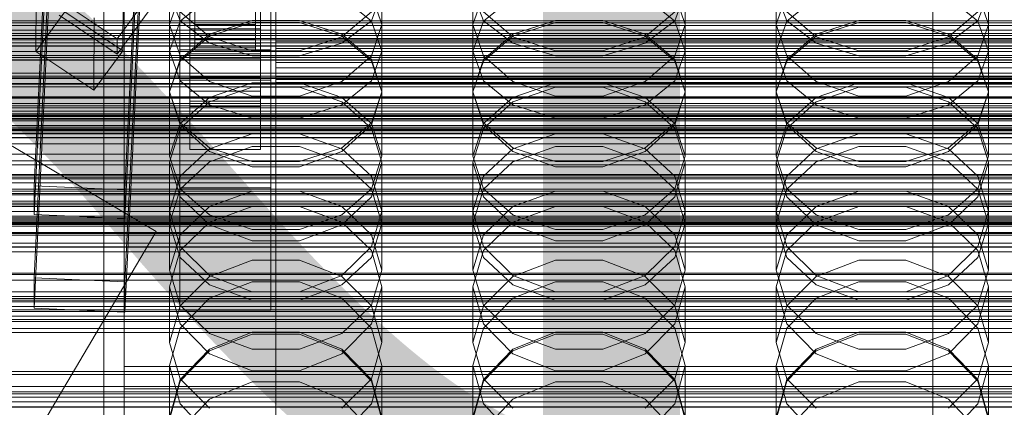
# Model space of a CAD drawing. Header units: millimetres. Extents: x -2233 to 65662, y -50530 to 6847.
# Tile 146 of 256: x -181 to 14, y -34060 to -33983. Entities that reach past the tile are written whole.
import ezdxf

# ---------------------------------------------------------------- set-up
doc = ezdxf.new("R2010")
doc.units = ezdxf.units.MM
for name, color, linetype, lineweight in [('COTAS_O', 1, 'Continuous', 0), ('COTAS_P', 1, 'Continuous', 0), ('frontal_briquetadora', 7, 'Continuous', 0), ('frontal_C01', 7, 'Continuous', 0), ('frontal_C02', 7, 'Continuous', 0), ('frontal_C03', 7, 'Continuous', 0), ('frontal_dosificador', 7, 'Continuous', 0), ('frontal_mezcladora', 7, 'Continuous', 0), ('frontal_secador', 7, 'Continuous', 0)]:
    doc.layers.add(name, color=color, linetype=linetype, lineweight=lineweight)
doc.dimstyles.new('R19_100', dxfattribs={"dimtxt": 250, "dimasz": 150, "dimexe": 150, "dimexo": 80, "dimgap": 100, "dimtad": 1, "dimtih": 1, "dimtoh": 1, "dimdsep": 46, "dimcen": 0.09, "dimadec": 0, "dimazin": 0, "dimtfac": 1, "dimtdec": 4, "dimtofl": 0, "dimtmove": 0, "dimatfit": 3, "dimfxl": 1, "dimtolj": 1, "dimtzin": 0, "dimarcsym": 0})

# ---------------------------------------------------------------- blocks, each defined once
blk = doc.blocks.new('DIM_R32_39')
at = {"layer": 'COTAS_O'}
for p, q in [((-1725, -33700), (-1575, -33655)), ((1725, -33700), (1575, -33655)), ((-1725, -34400), (-1725, -33700)), ((-1725, -33700), (1725, -33700)), ((-1725, -33700), (-1575, -33745)), ((1725, -33700), (1575, -33745)), ((1725, -34400), (1725, -33700))]:
    blk.add_line(p, q, dxfattribs=at)
blk.add_text('3450 O', height=250, dxfattribs=at).set_placement((0, -33600))
blk = doc.blocks.new('DIM_R32_40')
at = {"layer": 'COTAS_P'}
for p, q in [((-150, -32200), (550, -32200)), ((550, -32200), (505, -32350)), ((550, -34800), (550, -32200)), ((550, -32200), (595, -32350)), ((550, -34800), (505, -34650)), ((550, -34800), (595, -34650)), ((-150, -34800), (550, -34800))]:
    blk.add_line(p, q, dxfattribs=at)
blk.add_text('2600 P', height=250, rotation=90, dxfattribs=at).set_placement((450, -33500))
blk = doc.blocks.new('DIM_R32_42')
at = {"layer": 'COTAS_O'}
for p, q in [((-650, -33700), (50, -33700)), ((50, -33700), (5, -33850)), ((50, -34900), (50, -33700)), ((50, -33700), (95, -33850)), ((50, -34900), (5, -34750)), ((50, -34900), (95, -34750)), ((-650, -34900), (50, -34900))]:
    blk.add_line(p, q, dxfattribs=at)
blk.add_text('1200 O', height=250, rotation=90, dxfattribs=at).set_placement((-50, -34300))
blk = doc.blocks.new('DIM_R32_43')
at = {"layer": 'COTAS_O'}
for p, q in [((-650, -34200), (-500, -34155)), ((650, -34200), (500, -34155)), ((-650, -34900), (-650, -34200)), ((-650, -34200), (650, -34200)), ((-650, -34200), (-500, -34245)), ((650, -34200), (500, -34245)), ((650, -34900), (650, -34200))]:
    blk.add_line(p, q, dxfattribs=at)
blk.add_text('1300 O', height=250, dxfattribs=at).set_placement((0, -34100))

msp = doc.modelspace()

# ---------------------------------------------------------------- linework, layer by layer
at = {"layer": 'frontal_briquetadora'}
for p, q in [((-164, -34100), (-164, -33920)), ((-160, -34100), (-160, -33920)), ((-160, -33976.973), (-160, -33990.272)), ((-160, -33990.7), (-160, -33977.377)), ((-151, -33989.624), (-151, -33975.899)), ((-109, -33989.624), (-109, -33975.899)), ((-91, -33989.624), (-91, -33975.899)), ((-49, -33989.624), (-49, -33975.899)), ((-31, -33989.624), (-31, -33975.899)), ((11, -33989.624), (11, -33975.899)), ((-160, -33991.128), (-160, -33977.782)), ((-151, -33978.088), (-148.92, -33983.634)), ((-148.92, -33978.321), (-151, -33984.362)), ((-143.093, -33979.002), (-148.92, -33983.729)), ((-111.08, -33983.729), (-116.907, -33979.002)), ((-111.08, -33983.634), (-109, -33978.088)), ((-109, -33984.362), (-111.08, -33978.321)), ((-91, -33978.088), (-88.92, -33983.634)), ((-88.92, -33978.321), (-91, -33984.362)), ((-83.093, -33979.002), (-88.92, -33983.729)), ((-51.08, -33983.729), (-56.907, -33979.002)), ((-51.08, -33983.634), (-49, -33978.088)), ((-49, -33984.362), (-51.08, -33978.321)), ((-31, -33978.088), (-28.92, -33983.634)), ((-28.92, -33978.321), (-31, -33984.362)), ((-23.093, -33979.002), (-28.92, -33983.729)), ((8.92, -33983.729), (3.093, -33979.002)), ((8.92, -33983.634), (11, -33978.088)), ((11, -33984.362), (8.92, -33978.321)), ((-143.094, -33986.783), (-148.92, -33981.875)), ((-134.674, -33983.539), (-143.094, -33986.271)), ((-125.326, -33983.539), (-134.674, -33983.539)), ((-116.906, -33986.271), (-125.326, -33983.539)), ((-111.08, -33981.875), (-116.906, -33986.783)), ((-83.094, -33986.783), (-88.92, -33981.875)), ((-74.674, -33983.539), (-83.094, -33986.271)), ((-65.326, -33983.539), (-74.674, -33983.539)), ((-56.906, -33986.271), (-65.326, -33983.539)), ((-51.08, -33981.875), (-56.906, -33986.783)), ((-23.094, -33986.783), (-28.92, -33981.875)), ((-14.674, -33983.539), (-23.094, -33986.271)), ((-5.326, -33983.539), (-14.674, -33983.539)), ((3.094, -33986.271), (-5.326, -33983.539)), ((8.92, -33981.875), (3.094, -33986.783)), ((-148.92, -33983.729), (-151, -33989.624)), ((-151, -33997.699), (-151, -33984.362)), ((-151, -33984.362), (-148.92, -33990.56)), ((-148.92, -33983.634), (-143.093, -33988.082)), ((-143.093, -33986.673), (-134.673, -33983.95)), ((-134.673, -33983.95), (-125.327, -33983.95)), ((-125.327, -33983.95), (-116.907, -33986.673)), ((-116.907, -33988.082), (-111.08, -33983.634)), ((-109, -33989.624), (-111.08, -33983.729)), ((-111.08, -33990.56), (-109, -33984.362)), ((-109, -33997.699), (-109, -33984.362)), ((-88.92, -33983.729), (-91, -33989.624)), ((-91, -33997.699), (-91, -33984.362)), ((-91, -33984.362), (-88.92, -33990.56)), ((-88.92, -33983.634), (-83.093, -33988.082)), ((-83.093, -33986.673), (-74.673, -33983.95)), ((-74.673, -33983.95), (-65.327, -33983.95)), ((-65.327, -33983.95), (-56.907, -33986.673)), ((-56.907, -33988.082), (-51.08, -33983.634)), ((-49, -33989.624), (-51.08, -33983.729)), ((-51.08, -33990.56), (-49, -33984.362)), ((-49, -33997.699), (-49, -33984.362)), ((-28.92, -33983.729), (-31, -33989.624)), ((-31, -33997.699), (-31, -33984.362)), ((-31, -33984.362), (-28.92, -33990.56)), ((-28.92, -33983.634), (-23.093, -33988.082)), ((-23.093, -33986.673), (-14.673, -33983.95)), ((-14.673, -33983.95), (-5.327, -33983.95)), ((-5.327, -33983.95), (3.093, -33986.673)), ((3.093, -33988.082), (8.92, -33983.634)), ((11, -33989.624), (8.92, -33983.729)), ((8.92, -33990.56), (11, -33984.362)), ((11, -33997.699), (11, -33984.362)), ((-143.094, -33986.271), (-148.92, -33991.269)), ((-148.92, -33991.58), (-143.093, -33986.673)), ((-134.674, -33989.552), (-143.094, -33986.783)), ((-116.906, -33986.783), (-125.326, -33989.552)), ((-116.907, -33986.673), (-111.08, -33991.58)), ((-111.08, -33991.269), (-116.906, -33986.271)), ((-83.094, -33986.271), (-88.92, -33991.269)), ((-88.92, -33991.58), (-83.093, -33986.673)), ((-74.674, -33989.552), (-83.094, -33986.783)), ((-56.906, -33986.783), (-65.326, -33989.552)), ((-56.907, -33986.673), (-51.08, -33991.58)), ((-51.08, -33991.269), (-56.906, -33986.271)), ((-23.094, -33986.271), (-28.92, -33991.269)), ((-28.92, -33991.58), (-23.093, -33986.673)), ((-14.674, -33989.552), (-23.094, -33986.783)), ((3.094, -33986.783), (-5.326, -33989.552)), ((3.093, -33986.673), (8.92, -33991.58)), ((8.92, -33991.269), (3.094, -33986.271)), ((-143.093, -33988.082), (-134.673, -33990.551)), ((-125.327, -33990.551), (-116.907, -33988.082)), ((-83.093, -33988.082), (-74.673, -33990.551)), ((-65.327, -33990.551), (-56.907, -33988.082)), ((-23.093, -33988.082), (-14.673, -33990.551)), ((-5.327, -33990.551), (3.093, -33988.082)), ((-160, -33990.272), (-160, -34004.303)), ((-160, -34004.753), (-160, -33990.7)), ((-160, -34005.203), (-160, -33991.128)), ((-151, -33989.624), (-148.92, -33995.519)), ((-148.92, -33991.269), (-151, -33997.637)), ((-148.92, -33990.56), (-143.094, -33995.642)), ((-125.326, -33989.552), (-134.674, -33989.552)), ((-134.673, -33990.551), (-125.327, -33990.551)), ((-116.906, -33995.642), (-111.08, -33990.56)), ((-111.08, -33995.519), (-109, -33989.624)), ((-109, -33997.637), (-111.08, -33991.269)), ((-91, -33989.624), (-88.92, -33995.519)), ((-88.92, -33991.269), (-91, -33997.637)), ((-88.92, -33990.56), (-83.094, -33995.642)), ((-65.326, -33989.552), (-74.674, -33989.552)), ((-74.673, -33990.551), (-65.327, -33990.551)), ((-56.906, -33995.642), (-51.08, -33990.56)), ((-51.08, -33995.519), (-49, -33989.624)), ((-49, -33997.637), (-51.08, -33991.269)), ((-31, -33989.624), (-28.92, -33995.519)), ((-28.92, -33991.269), (-31, -33997.637)), ((-28.92, -33990.56), (-23.094, -33995.642)), ((-5.326, -33989.552), (-14.674, -33989.552)), ((-14.673, -33990.551), (-5.327, -33990.551)), ((3.094, -33995.642), (8.92, -33990.56)), ((8.92, -33995.519), (11, -33989.624)), ((11, -33997.637), (8.92, -33991.269)), ((-151, -33997.699), (-148.92, -33991.58)), ((-111.08, -33991.58), (-109, -33997.699)), ((-91, -33997.699), (-88.92, -33991.58)), ((-51.08, -33991.58), (-49, -33997.699)), ((-31, -33997.699), (-28.92, -33991.58)), ((8.92, -33991.58), (11, -33997.699)), ((-148.92, -33995.519), (-143.093, -34000.246)), ((-143.094, -33995.642), (-134.674, -33998.507)), ((-143.094, -33999.647), (-134.674, -33996.77)), ((-143.093, -33998.756), (-134.673, -33995.888)), ((-134.674, -33996.77), (-125.326, -33996.77)), ((-134.673, -33995.888), (-125.327, -33995.888)), ((-125.327, -33995.888), (-116.907, -33998.756)), ((-125.326, -33998.507), (-116.906, -33995.642)), ((-125.326, -33996.77), (-116.906, -33999.647)), ((-116.907, -34000.246), (-111.08, -33995.519)), ((-88.92, -33995.519), (-83.093, -34000.246)), ((-83.094, -33995.642), (-74.674, -33998.507)), ((-83.094, -33999.647), (-74.674, -33996.77)), ((-83.093, -33998.756), (-74.673, -33995.888)), ((-74.674, -33996.77), (-65.326, -33996.77)), ((-74.673, -33995.888), (-65.327, -33995.888)), ((-65.327, -33995.888), (-56.907, -33998.756)), ((-65.326, -33998.507), (-56.906, -33995.642)), ((-65.326, -33996.77), (-56.906, -33999.647)), ((-56.907, -34000.246), (-51.08, -33995.519)), ((-28.92, -33995.519), (-23.093, -34000.246)), ((-23.094, -33995.642), (-14.674, -33998.507)), ((-23.094, -33999.647), (-14.674, -33996.77)), ((-23.093, -33998.756), (-14.673, -33995.888)), ((-14.674, -33996.77), (-5.326, -33996.77)), ((-14.673, -33995.888), (-5.327, -33995.888)), ((-5.327, -33995.888), (3.093, -33998.756)), ((-5.326, -33998.507), (3.094, -33995.642)), ((-5.326, -33996.77), (3.094, -33999.647)), ((3.093, -34000.246), (8.92, -33995.519)), ((-148.92, -34004.156), (-151, -33997.637)), ((-151, -34010.365), (-151, -33997.637)), ((-148.92, -34003.818), (-151, -33997.699)), ((-148.92, -34003.922), (-143.093, -33998.756)), ((-134.674, -33998.507), (-125.326, -33998.507)), ((-116.907, -33998.756), (-111.08, -34003.922)), ((-109, -33997.637), (-111.08, -34004.156)), ((-109, -33997.699), (-111.08, -34003.818)), ((-109, -34010.365), (-109, -33997.637)), ((-88.92, -34004.156), (-91, -33997.637)), ((-91, -34010.365), (-91, -33997.637)), ((-88.92, -34003.818), (-91, -33997.699)), ((-88.92, -34003.922), (-83.093, -33998.756)), ((-74.674, -33998.507), (-65.326, -33998.507)), ((-56.907, -33998.756), (-51.08, -34003.922)), ((-49, -33997.637), (-51.08, -34004.156)), ((-49, -33997.699), (-51.08, -34003.818)), ((-49, -34010.365), (-49, -33997.637)), ((-28.92, -34004.156), (-31, -33997.637)), ((-31, -34010.365), (-31, -33997.637)), ((-28.92, -34003.818), (-31, -33997.699)), ((-28.92, -34003.922), (-23.093, -33998.756)), ((-14.674, -33998.507), (-5.326, -33998.507)), ((3.093, -33998.756), (8.92, -34003.922)), ((11, -33997.637), (8.92, -34004.156)), ((11, -33997.699), (8.92, -34003.818)), ((11, -34010.365), (11, -33997.637)), ((-148.92, -34004.9), (-143.094, -33999.647)), ((-143.093, -34000.246), (-134.673, -34002.87)), ((-125.327, -34002.87), (-116.907, -34000.246)), ((-116.906, -33999.647), (-111.08, -34004.9)), ((-88.92, -34004.9), (-83.094, -33999.647)), ((-83.093, -34000.246), (-74.673, -34002.87)), ((-65.327, -34002.87), (-56.907, -34000.246)), ((-56.906, -33999.647), (-51.08, -34004.9)), ((-28.92, -34004.9), (-23.094, -33999.647)), ((-23.093, -34000.246), (-14.673, -34002.87)), ((-5.327, -34002.87), (3.093, -34000.246)), ((3.094, -33999.647), (8.92, -34004.9)), ((-134.673, -34002.87), (-125.327, -34002.87)), ((-74.673, -34002.87), (-65.327, -34002.87)), ((-14.673, -34002.87), (-5.327, -34002.87)), ((-160, -34004.303), (-160, -34019.028)), ((-160, -34019.499), (-160, -34004.753)), ((-151, -34010.365), (-148.92, -34003.922)), ((-151, -34011.581), (-148.92, -34004.9)), ((-143.093, -34008.725), (-148.92, -34003.818)), ((-143.094, -34009.49), (-148.92, -34004.156)), ((-111.08, -34003.818), (-116.907, -34008.725)), ((-111.08, -34004.156), (-116.906, -34009.49)), ((-111.08, -34003.922), (-109, -34010.365)), ((-111.08, -34004.9), (-109, -34011.581)), ((-91, -34010.365), (-88.92, -34003.922)), ((-91, -34011.581), (-88.92, -34004.9)), ((-83.093, -34008.725), (-88.92, -34003.818)), ((-83.094, -34009.49), (-88.92, -34004.156)), ((-51.08, -34003.818), (-56.907, -34008.725)), ((-51.08, -34004.156), (-56.906, -34009.49)), ((-51.08, -34003.922), (-49, -34010.365)), ((-51.08, -34004.9), (-49, -34011.581)), ((-31, -34010.365), (-28.92, -34003.922)), ((-31, -34011.581), (-28.92, -34004.9)), ((-23.093, -34008.725), (-28.92, -34003.818)), ((-23.094, -34009.49), (-28.92, -34004.156)), ((8.92, -34003.818), (3.093, -34008.725)), ((8.92, -34004.156), (3.094, -34009.49)), ((8.92, -34003.922), (11, -34010.365)), ((8.92, -34004.9), (11, -34011.581)), ((-160, -34019.971), (-160, -34005.203)), ((-134.674, -34005.966), (-143.094, -34008.934)), ((-125.326, -34005.966), (-134.674, -34005.966)), ((-116.906, -34008.934), (-125.326, -34005.966)), ((-74.674, -34005.966), (-83.094, -34008.934)), ((-65.326, -34005.966), (-74.674, -34005.966)), ((-56.906, -34008.934), (-65.326, -34005.966)), ((-14.674, -34005.966), (-23.094, -34008.934)), ((-5.326, -34005.966), (-14.674, -34005.966)), ((3.094, -34008.934), (-5.326, -34005.966)), ((-143.094, -34008.934), (-148.92, -34014.352)), ((-134.673, -34008.499), (-143.093, -34011.504)), ((-134.673, -34011.448), (-143.093, -34008.725)), ((-125.327, -34008.499), (-134.673, -34008.499)), ((-116.907, -34011.504), (-125.327, -34008.499)), ((-116.907, -34008.725), (-125.327, -34011.448)), ((-111.08, -34014.351), (-116.906, -34008.934)), ((-83.094, -34008.934), (-88.92, -34014.352)), ((-74.673, -34008.499), (-83.093, -34011.504)), ((-74.673, -34011.448), (-83.093, -34008.725)), ((-65.327, -34008.499), (-74.673, -34008.499)), ((-56.907, -34011.504), (-65.327, -34008.499)), ((-56.907, -34008.725), (-65.327, -34011.448)), ((-51.08, -34014.351), (-56.906, -34008.934)), ((-23.094, -34008.934), (-28.92, -34014.352)), ((-14.673, -34008.499), (-23.093, -34011.504)), ((-14.673, -34011.448), (-23.093, -34008.725)), ((-5.327, -34008.499), (-14.673, -34008.499)), ((3.093, -34011.504), (-5.327, -34008.499)), ((3.093, -34008.725), (-5.327, -34011.448)), ((8.92, -34014.351), (3.094, -34008.934)), ((-160, -34011.808), (-160, -34009.232)), ((-160, -34009.232), (-160, -34013.498)), ((-151, -34010.365), (-148.92, -34016.808)), ((-134.674, -34012.492), (-143.094, -34009.49)), ((-116.906, -34009.49), (-125.326, -34012.492)), ((-111.08, -34016.808), (-109, -34010.365)), ((-91, -34010.365), (-88.92, -34016.808)), ((-74.674, -34012.492), (-83.094, -34009.49)), ((-56.906, -34009.49), (-65.326, -34012.492)), ((-51.08, -34016.808), (-49, -34010.365)), ((-31, -34010.365), (-28.92, -34016.808)), ((-14.674, -34012.492), (-23.094, -34009.49)), ((3.094, -34009.49), (-5.326, -34012.492)), ((8.92, -34016.808), (11, -34010.365)), ((-160, -34020.835), (-160, -34011.808)), ((-148.92, -34018.404), (-151, -34011.581)), ((-151, -34023.669), (-151, -34011.581)), ((-143.093, -34011.504), (-148.92, -34016.918)), ((-125.326, -34012.492), (-134.674, -34012.492)), ((-125.327, -34011.448), (-134.673, -34011.448)), ((-111.08, -34016.918), (-116.907, -34011.504)), ((-109, -34011.581), (-111.08, -34018.404)), ((-109, -34023.669), (-109, -34011.581)), ((-88.92, -34018.404), (-91, -34011.581)), ((-91, -34023.669), (-91, -34011.581)), ((-83.093, -34011.504), (-88.92, -34016.918)), ((-65.326, -34012.492), (-74.674, -34012.492)), ((-65.327, -34011.448), (-74.673, -34011.448)), ((-51.08, -34016.918), (-56.907, -34011.504)), ((-49, -34011.581), (-51.08, -34018.404)), ((-49, -34023.669), (-49, -34011.581)), ((-28.92, -34018.404), (-31, -34011.581)), ((-31, -34023.669), (-31, -34011.581)), ((-23.093, -34011.504), (-28.92, -34016.918)), ((-5.326, -34012.492), (-14.674, -34012.492)), ((-5.327, -34011.448), (-14.673, -34011.448)), ((8.92, -34016.918), (3.093, -34011.504)), ((11, -34011.581), (8.92, -34018.404)), ((11, -34023.669), (11, -34011.581)), ((-160, -34013.498), (-160, -34023.957)), ((-148.92, -34014.352), (-151, -34021.231)), ((-109, -34021.231), (-111.08, -34014.351)), ((-88.92, -34014.352), (-91, -34021.231)), ((-49, -34021.231), (-51.08, -34014.351)), ((-28.92, -34014.352), (-31, -34021.231)), ((11, -34021.231), (8.92, -34014.351)), ((-160, -34018.435), (-160, -34015.009)), ((-160, -34028.189), (-160, -34018.435)), ((-148.92, -34016.918), (-151, -34023.669)), ((-148.92, -34016.808), (-143.093, -34021.975)), ((-143.094, -34023.977), (-148.92, -34018.404)), ((-143.093, -34020.357), (-134.673, -34017.265)), ((-134.673, -34017.265), (-125.327, -34017.265)), ((-125.327, -34017.265), (-116.907, -34020.357)), ((-116.907, -34021.975), (-111.08, -34016.808)), ((-111.08, -34018.404), (-116.906, -34023.977)), ((-109, -34023.669), (-111.08, -34016.918)), ((-88.92, -34016.918), (-91, -34023.669)), ((-88.92, -34016.808), (-83.093, -34021.975)), ((-83.094, -34023.977), (-88.92, -34018.404)), ((-83.093, -34020.357), (-74.673, -34017.265)), ((-74.673, -34017.265), (-65.327, -34017.265)), ((-65.327, -34017.265), (-56.907, -34020.357)), ((-56.907, -34021.975), (-51.08, -34016.808)), ((-51.08, -34018.404), (-56.906, -34023.977)), ((-49, -34023.669), (-51.08, -34016.918)), ((-28.92, -34016.918), (-31, -34023.669)), ((-28.92, -34016.808), (-23.093, -34021.975)), ((-23.094, -34023.977), (-28.92, -34018.404)), ((-23.093, -34020.357), (-14.673, -34017.265)), ((-14.673, -34017.265), (-5.327, -34017.265)), ((-5.327, -34017.265), (3.093, -34020.357)), ((3.093, -34021.975), (8.92, -34016.808)), ((8.92, -34018.404), (3.094, -34023.977)), ((11, -34023.669), (8.92, -34016.918)), ((-160, -34019.028), (-160, -34034.411)), ((-160, -34034.901), (-160, -34019.499)), ((-160, -34035.393), (-160, -34019.971)), ((-148.92, -34025.929), (-143.093, -34020.357)), ((-134.674, -34020.296), (-143.094, -34023.397)), ((-125.326, -34020.296), (-134.674, -34020.296)), ((-116.906, -34023.397), (-125.326, -34020.296)), ((-116.907, -34020.357), (-111.08, -34025.929)), ((-88.92, -34025.929), (-83.093, -34020.357)), ((-74.674, -34020.296), (-83.094, -34023.397)), ((-65.326, -34020.296), (-74.674, -34020.296)), ((-56.906, -34023.397), (-65.326, -34020.296)), ((-56.907, -34020.357), (-51.08, -34025.929)), ((-28.92, -34025.929), (-23.093, -34020.357)), ((-14.674, -34020.296), (-23.094, -34023.397)), ((-5.326, -34020.296), (-14.674, -34020.296)), ((3.094, -34023.397), (-5.326, -34020.296)), ((3.093, -34020.357), (8.92, -34025.929)), ((-160, -34034.938), (-160, -34020.835)), ((-160, -34023.989), (-160, -34021.413)), ((-160, -34021.413), (-160, -34025.679)), ((-151, -34032.877), (-151, -34021.231)), ((-151, -34021.231), (-148.92, -34028.248)), ((-143.093, -34021.975), (-134.673, -34024.842)), ((-125.327, -34024.842), (-116.907, -34021.975)), ((-111.08, -34028.248), (-109, -34021.231)), ((-109, -34032.877), (-109, -34021.231)), ((-91, -34032.877), (-91, -34021.231)), ((-91, -34021.231), (-88.92, -34028.248)), ((-83.093, -34021.975), (-74.673, -34024.842)), ((-65.327, -34024.842), (-56.907, -34021.975)), ((-51.08, -34028.248), (-49, -34021.231)), ((-49, -34032.877), (-49, -34021.231)), ((-31, -34032.877), (-31, -34021.231)), ((-31, -34021.231), (-28.92, -34028.248)), ((-23.093, -34021.975), (-14.673, -34024.842)), ((-5.327, -34024.842), (3.093, -34021.975)), ((8.92, -34028.248), (11, -34021.231)), ((11, -34032.877), (11, -34021.231)), ((-160, -34023.957), (-160, -34039.018)), ((-160, -34033.016), (-160, -34023.989)), ((-151, -34023.669), (-148.92, -34030.42)), ((-143.094, -34023.397), (-148.92, -34029.048)), ((-134.674, -34027.11), (-143.094, -34023.977)), ((-116.906, -34023.977), (-125.326, -34027.11)), ((-111.08, -34029.048), (-116.906, -34023.397)), ((-111.08, -34030.42), (-109, -34023.669)), ((-91, -34023.669), (-88.92, -34030.42)), ((-83.094, -34023.397), (-88.92, -34029.048)), ((-74.674, -34027.11), (-83.094, -34023.977)), ((-56.906, -34023.977), (-65.326, -34027.11)), ((-51.08, -34029.048), (-56.906, -34023.397)), ((-51.08, -34030.42), (-49, -34023.669)), ((-31, -34023.669), (-28.92, -34030.42)), ((-23.094, -34023.397), (-28.92, -34029.048)), ((-14.674, -34027.11), (-23.094, -34023.977)), ((3.094, -34023.977), (-5.326, -34027.11)), ((8.92, -34029.048), (3.094, -34023.397)), ((8.92, -34030.42), (11, -34023.669)), ((-160, -34025.679), (-160, -34036.139)), ((-151, -34032.877), (-148.92, -34025.929)), ((-134.673, -34024.842), (-125.327, -34024.842)), ((-111.08, -34025.929), (-109, -34032.877)), ((-91, -34032.877), (-88.92, -34025.929)), ((-74.673, -34024.842), (-65.327, -34024.842)), ((-51.08, -34025.929), (-49, -34032.877)), ((-31, -34032.877), (-28.92, -34025.929)), ((-14.673, -34024.842), (-5.327, -34024.842)), ((8.92, -34025.929), (11, -34032.877)), ((-160, -34042.788), (-160, -34028.189)), ((-148.92, -34028.248), (-143.094, -34033.973)), ((-125.326, -34027.11), (-134.674, -34027.11)), ((-116.906, -34033.973), (-111.08, -34028.248)), ((-88.92, -34028.248), (-83.094, -34033.973)), ((-65.326, -34027.11), (-74.674, -34027.11)), ((-56.906, -34033.973), (-51.08, -34028.248)), ((-28.92, -34028.248), (-23.094, -34033.973)), ((-5.326, -34027.11), (-14.674, -34027.11)), ((3.094, -34033.973), (8.92, -34028.248)), ((-148.92, -34029.048), (-151, -34036.213)), ((-109, -34036.213), (-111.08, -34029.048)), ((-88.92, -34029.048), (-91, -34036.213)), ((-49, -34036.213), (-51.08, -34029.048)), ((-28.92, -34029.048), (-31, -34036.213)), ((11, -34036.213), (8.92, -34029.048)), ((-148.92, -34030.42), (-143.093, -34035.834)), ((-143.093, -34034.145), (-134.673, -34030.928)), ((-134.673, -34030.928), (-125.327, -34030.928)), ((-125.327, -34030.928), (-116.907, -34034.145)), ((-116.907, -34035.834), (-111.08, -34030.42)), ((-88.92, -34030.42), (-83.093, -34035.834)), ((-83.093, -34034.145), (-74.673, -34030.928)), ((-74.673, -34030.928), (-65.327, -34030.928)), ((-65.327, -34030.928), (-56.907, -34034.145)), ((-56.907, -34035.834), (-51.08, -34030.42)), ((-28.92, -34030.42), (-23.093, -34035.834)), ((-23.093, -34034.145), (-14.673, -34030.928)), ((-14.673, -34030.928), (-5.327, -34030.928)), ((-5.327, -34030.928), (3.093, -34034.145)), ((3.093, -34035.834), (8.92, -34030.42)), ((-160, -34047.119), (-160, -34033.016)), ((-148.92, -34039.824), (-151, -34032.877)), ((-148.92, -34039.942), (-143.093, -34034.145)), ((-143.094, -34033.973), (-134.674, -34037.189)), ((-125.326, -34037.189), (-116.906, -34033.973)), ((-116.907, -34034.145), (-111.08, -34039.942)), ((-109, -34032.877), (-111.08, -34039.824)), ((-88.92, -34039.824), (-91, -34032.877)), ((-88.92, -34039.942), (-83.093, -34034.145)), ((-83.094, -34033.973), (-74.674, -34037.189)), ((-65.326, -34037.189), (-56.906, -34033.973)), ((-56.907, -34034.145), (-51.08, -34039.942)), ((-49, -34032.877), (-51.08, -34039.824)), ((-28.92, -34039.824), (-31, -34032.877)), ((-28.92, -34039.942), (-23.093, -34034.145)), ((-23.094, -34033.973), (-14.674, -34037.189)), ((-5.326, -34037.189), (3.094, -34033.973)), ((3.093, -34034.145), (8.92, -34039.942)), ((11, -34032.877), (8.92, -34039.824)), ((-160, -34034.411), (-160, -34050.411)), ((-160, -34050.92), (-160, -34034.901)), ((-160, -34051.97), (-160, -34034.938)), ((-160, -34051.43), (-160, -34035.393)), ((-160, -34036.139), (-160, -34051.199)), ((-143.094, -34038.466), (-134.674, -34035.24)), ((-143.093, -34035.834), (-134.673, -34038.839)), ((-134.674, -34035.24), (-125.326, -34035.24)), ((-125.327, -34038.839), (-116.907, -34035.834)), ((-125.326, -34035.24), (-116.906, -34038.466)), ((-83.094, -34038.466), (-74.674, -34035.24)), ((-83.093, -34035.834), (-74.673, -34038.839)), ((-74.674, -34035.24), (-65.326, -34035.24)), ((-65.327, -34038.839), (-56.907, -34035.834)), ((-65.326, -34035.24), (-56.906, -34038.466)), ((-23.094, -34038.466), (-14.674, -34035.24)), ((-23.093, -34035.834), (-14.673, -34038.839)), ((-14.674, -34035.24), (-5.326, -34035.24)), ((-5.327, -34038.839), (3.093, -34035.834)), ((-5.326, -34035.24), (3.094, -34038.466)), ((-148.92, -34043.507), (-151, -34036.213)), ((-151, -34047.171), (-151, -34036.213)), ((-134.674, -34037.189), (-125.326, -34037.189)), ((-109, -34036.213), (-111.08, -34043.507)), ((-109, -34047.171), (-109, -34036.213)), ((-88.92, -34043.507), (-91, -34036.213)), ((-91, -34047.171), (-91, -34036.213)), ((-74.674, -34037.189), (-65.326, -34037.189)), ((-49, -34036.213), (-51.08, -34043.507)), ((-49, -34047.171), (-49, -34036.213)), ((-28.92, -34043.507), (-31, -34036.213)), ((-31, -34047.171), (-31, -34036.213)), ((-14.674, -34037.189), (-5.326, -34037.189)), ((11, -34036.213), (8.92, -34043.507)), ((11, -34047.171), (11, -34036.213)), ((-160, -34039.018), (-160, -34056.386)), ((-151, -34047.171), (-148.92, -34039.942)), ((-148.92, -34044.338), (-143.094, -34038.466)), ((-143.093, -34045.396), (-148.92, -34039.824)), ((-134.673, -34038.839), (-125.327, -34038.839)), ((-111.08, -34039.824), (-116.907, -34045.396)), ((-116.906, -34038.466), (-111.08, -34044.338)), ((-111.08, -34039.942), (-109, -34047.171)), ((-91, -34047.171), (-88.92, -34039.942)), ((-88.92, -34044.338), (-83.094, -34038.466)), ((-83.093, -34045.396), (-88.92, -34039.824)), ((-74.673, -34038.839), (-65.327, -34038.839)), ((-51.08, -34039.824), (-56.907, -34045.396)), ((-56.906, -34038.466), (-51.08, -34044.338)), ((-51.08, -34039.942), (-49, -34047.171)), ((-31, -34047.171), (-28.92, -34039.942)), ((-28.92, -34044.338), (-23.094, -34038.466)), ((-23.093, -34045.396), (-28.92, -34039.824)), ((-14.673, -34038.839), (-5.327, -34038.839)), ((8.92, -34039.824), (3.093, -34045.396)), ((3.094, -34038.466), (8.92, -34044.338)), ((8.92, -34039.942), (11, -34047.171)), ((-160, -34060.009), (-160, -34042.788)), ((-143.094, -34049.448), (-148.92, -34043.507)), ((-111.08, -34043.507), (-116.906, -34049.448)), ((-83.094, -34049.448), (-88.92, -34043.507)), ((-51.08, -34043.507), (-56.906, -34049.448)), ((-23.094, -34049.448), (-28.92, -34043.507)), ((8.92, -34043.507), (3.094, -34049.448)), ((-151, -34051.77), (-148.92, -34044.338)), ((-134.674, -34045.526), (-143.094, -34048.83)), ((-134.673, -34045.18), (-143.093, -34048.514)), ((-134.673, -34048.488), (-143.093, -34045.396)), ((-125.326, -34045.526), (-134.674, -34045.526)), ((-125.327, -34045.18), (-134.673, -34045.18)), ((-116.907, -34048.514), (-125.327, -34045.18)), ((-116.907, -34045.396), (-125.327, -34048.488)), ((-116.906, -34048.83), (-125.326, -34045.526)), ((-111.08, -34044.338), (-109, -34051.77)), ((-91, -34051.77), (-88.92, -34044.338)), ((-74.674, -34045.526), (-83.094, -34048.83)), ((-74.673, -34045.18), (-83.093, -34048.514)), ((-74.673, -34048.488), (-83.093, -34045.396)), ((-65.326, -34045.526), (-74.674, -34045.526)), ((-65.327, -34045.18), (-74.673, -34045.18)), ((-56.907, -34048.514), (-65.327, -34045.18)), ((-56.907, -34045.396), (-65.327, -34048.488)), ((-56.906, -34048.83), (-65.326, -34045.526)), ((-51.08, -34044.338), (-49, -34051.77)), ((-31, -34051.77), (-28.92, -34044.338)), ((-14.674, -34045.526), (-23.094, -34048.83)), ((-14.673, -34045.18), (-23.093, -34048.514)), ((-14.673, -34048.488), (-23.093, -34045.396)), ((-5.326, -34045.526), (-14.674, -34045.526)), ((-5.327, -34045.18), (-14.673, -34045.18)), ((3.093, -34048.514), (-5.327, -34045.18)), ((3.093, -34045.396), (-5.327, -34048.488)), ((3.094, -34048.83), (-5.326, -34045.526)), ((8.92, -34044.338), (11, -34051.77)), ((-160, -34064.151), (-160, -34047.119)), ((-151, -34047.171), (-148.92, -34054.4)), ((-111.08, -34054.4), (-109, -34047.171)), ((-91, -34047.171), (-88.92, -34054.4)), ((-51.08, -34054.4), (-49, -34047.171)), ((-31, -34047.171), (-28.92, -34054.4)), ((8.92, -34054.4), (11, -34047.171)), ((-143.093, -34048.514), (-148.92, -34054.522)), ((-143.094, -34048.83), (-148.92, -34054.842)), ((-134.674, -34052.781), (-143.094, -34049.448)), ((-125.327, -34048.488), (-134.673, -34048.488)), ((-116.906, -34049.448), (-125.326, -34052.781)), ((-111.08, -34054.522), (-116.907, -34048.514)), ((-111.08, -34054.842), (-116.906, -34048.83)), ((-83.093, -34048.514), (-88.92, -34054.522)), ((-83.094, -34048.83), (-88.92, -34054.842)), ((-74.674, -34052.781), (-83.094, -34049.448)), ((-65.327, -34048.488), (-74.673, -34048.488)), ((-56.906, -34049.448), (-65.326, -34052.781)), ((-51.08, -34054.522), (-56.907, -34048.514)), ((-51.08, -34054.842), (-56.906, -34048.83)), ((-23.093, -34048.514), (-28.92, -34054.522)), ((-23.094, -34048.83), (-28.92, -34054.842)), ((-14.674, -34052.781), (-23.094, -34049.448)), ((-5.327, -34048.488), (-14.673, -34048.488)), ((3.094, -34049.448), (-5.326, -34052.781)), ((8.92, -34054.522), (3.093, -34048.514)), ((8.92, -34054.842), (3.094, -34048.83)), ((-160, -34050.411), (-160, -34066.987)), ((-160, -34067.514), (-160, -34050.92)), ((-160, -34051.199), (-160, -34068.567)), ((-160, -34068.041), (-160, -34051.43)), ((-148.92, -34059.324), (-151, -34051.77)), ((-151, -34062.014), (-151, -34051.77)), ((-109, -34051.77), (-111.08, -34059.324)), ((-109, -34062.014), (-109, -34051.77)), ((-88.92, -34059.324), (-91, -34051.77)), ((-91, -34062.014), (-91, -34051.77)), ((-49, -34051.77), (-51.08, -34059.324)), ((-49, -34062.014), (-49, -34051.77)), ((-28.92, -34059.324), (-31, -34051.77)), ((-31, -34062.014), (-31, -34051.77)), ((11, -34051.77), (8.92, -34059.324)), ((11, -34062.014), (11, -34051.77)), ((-160, -34051.97), (200, -34051.97)), ((-160, -34069.338), (-160, -34051.97)), ((-125.326, -34052.781), (-134.674, -34052.781)), ((-65.326, -34052.781), (-74.674, -34052.781)), ((-5.326, -34052.781), (-14.674, -34052.781)), ((-148.92, -34054.522), (-151, -34062.014)), ((-148.92, -34054.842), (-151, -34062.443)), ((-148.92, -34054.4), (-143.093, -34060.197)), ((-143.093, -34058.398), (-134.673, -34054.99)), ((-134.673, -34054.99), (-125.327, -34054.99)), ((-125.327, -34054.99), (-116.907, -34058.398)), ((-116.907, -34060.197), (-111.08, -34054.4)), ((-109, -34062.014), (-111.08, -34054.522)), ((-109, -34062.443), (-111.08, -34054.842)), ((-88.92, -34054.522), (-91, -34062.014)), ((-88.92, -34054.842), (-91, -34062.443)), ((-88.92, -34054.4), (-83.093, -34060.197)), ((-83.093, -34058.398), (-74.673, -34054.99)), ((-74.673, -34054.99), (-65.327, -34054.99)), ((-65.327, -34054.99), (-56.907, -34058.398)), ((-56.907, -34060.197), (-51.08, -34054.4)), ((-49, -34062.014), (-51.08, -34054.522)), ((-49, -34062.443), (-51.08, -34054.842)), ((-28.92, -34054.522), (-31, -34062.014)), ((-28.92, -34054.842), (-31, -34062.443)), ((-28.92, -34054.4), (-23.093, -34060.197)), ((-23.093, -34058.398), (-14.673, -34054.99)), ((-14.673, -34054.99), (-5.327, -34054.99)), ((-5.327, -34054.99), (3.093, -34058.398)), ((3.093, -34060.197), (8.92, -34054.4)), ((11, -34062.014), (8.92, -34054.522)), ((11, -34062.443), (8.92, -34054.842)), ((-160, -34056.386), (200, -34056.386)), ((-160, -34056.386), (-160, -34073.418)), ((-148.92, -34064.539), (-143.093, -34058.398)), ((-143.094, -34065.466), (-148.92, -34059.324)), ((-116.907, -34058.398), (-111.08, -34064.539)), ((-111.08, -34059.324), (-116.906, -34065.466)), ((-88.92, -34064.539), (-83.093, -34058.398)), ((-83.094, -34065.466), (-88.92, -34059.324)), ((-56.907, -34058.398), (-51.08, -34064.539)), ((-51.08, -34059.324), (-56.906, -34065.466)), ((-28.92, -34064.539), (-23.093, -34058.398)), ((-23.094, -34065.466), (-28.92, -34059.324)), ((3.093, -34058.398), (8.92, -34064.539)), ((8.92, -34059.324), (3.094, -34065.466))]:
    msp.add_line(p, q, dxfattribs=at)
at = {"layer": 'frontal_C01'}
for p, q in [((-130, -34196.607), (-130, -33921.603)), ((0, -34196.607), (0, -33921.603)), ((-130, -33927.361), (-130, -34202.366)), ((0, -33927.361), (0, -34202.366)), ((-177.811, -34016.239), (-174.943, -33956.675)), ((-156.962, -33957.472), (-159.83, -34017.035)), ((-177.811, -34021.885), (-174.943, -33962.321)), ((-159.83, -34022.681), (-156.962, -33963.118)), ((-149, -34016.636), (-149, -33970.971)), ((-131, -33970.971), (-131, -34016.636)), ((-149, -34022.281), (-149, -33976.616)), ((-147, -33976.613), (-147, -33990.161)), ((-133, -33990.161), (-133, -33976.613)), ((-131, -34022.281), (-131, -33976.616)), ((-147, -33980.568), (-147, -33990.161)), ((-133, -33990.161), (-133, -33980.568)), ((-147, -33990.161), (-133, -33990.161)), ((-425, -34011.33), (425, -34011.33)), ((-159.83, -34017.035), (-177.811, -34016.239)), ((-177.811, -34016.239), (-177.811, -34021.885)), ((-131, -34016.636), (-149, -34016.636)), ((-149, -34016.636), (-149, -34022.281)), ((-131, -34022.281), (-131, -34016.636)), ((-159.83, -34022.681), (-159.83, -34017.035)), ((-177.811, -34021.885), (-159.83, -34022.681)), ((-149, -34022.281), (-131, -34022.281)), ((425, -34022.842), (-425, -34022.842)), ((425, -34025.668), (-425, -34025.668)), ((-425, -34037.18), (425, -34037.18))]:
    msp.add_line(p, q, dxfattribs=at)
at = {"layer": 'frontal_C02'}
for p, q in [((-130, -34230.937), (-130, -33940.443)), ((0, -34230.937), (0, -33940.443)), ((-147, -33988.023), (-147, -33942.205)), ((-133, -33942.205), (-133, -33988.023)), ((-147, -33945.185), (-147, -33991.004)), ((-133, -33991.004), (-133, -33945.185)), ((-130, -33946.173), (-130, -34236.667)), ((0, -33946.173), (0, -34236.667)), ((-133.847, -33949.7), (-161.379, -33987.222)), ((-147, -33997.561), (-147, -33951.742)), ((-133, -33951.742), (-133, -33997.561)), ((-161.391, -33990.203), (-133.859, -33952.68)), ((-147, -33954.723), (-147, -34000.541)), ((-133, -34000.541), (-133, -33954.723)), ((-177.811, -34034.434), (-174.943, -33975.168)), ((-177.394, -33975.375), (-177.451, -33989.682)), ((-160.19, -33975.227), (-160.247, -33989.534)), ((-156.962, -33975.961), (-159.83, -34035.227)), ((-146, -33977.037), (-146, -33984.391)), ((-134, -33984.391), (-134, -33977.037)), ((-161.379, -33987.222), (-172.847, -33979.553)), ((-146, -33978.022), (-146, -33986.471)), ((-146, -33978.39), (-146, -33987.247)), ((-146, -33979.009), (-146, -33988.555)), ((-146, -33979.2), (-146, -33988.957)), ((-146, -33979.411), (-146, -33989.403)), ((-134, -33986.471), (-134, -33978.022)), ((-134, -33987.247), (-134, -33978.39)), ((-134, -33988.555), (-134, -33979.009)), ((-134, -33988.957), (-134, -33979.2)), ((-134, -33989.403), (-134, -33979.411)), ((-130, -33984.006), (-130, -33977.989)), ((-177.811, -34040.396), (-174.943, -33981.13)), ((-146, -33984.391), (-146, -33980.583)), ((-134, -33980.583), (-134, -33984.391)), ((-171.715, -33981.864), (-177.451, -33989.682)), ((-172.859, -33982.534), (-161.391, -33990.203)), ((-160.247, -33989.534), (-171.715, -33981.864)), ((-165.983, -33997.351), (-165.926, -33983.044)), ((-159.83, -34041.189), (-156.962, -33981.923)), ((-146, -33983.294), (-146, -33986.471)), ((-134, -33986.471), (-134, -33983.294)), ((-130, -33982.21), (-130, -33987.631)), ((-147, -33999.526), (-147, -33985.22)), ((-147, -33985.22), (-133, -33985.22)), ((-147, -33994.765), (-147, -33985.22)), ((-146, -33984.391), (-134, -33984.391)), ((-146, -33987.247), (-146, -33984.391)), ((-134, -33984.391), (-134, -33987.247)), ((-133, -33985.22), (-133, -33999.526)), ((-133, -33985.22), (-133, -33994.765)), ((-130, -33989.098), (-130, -33984.006)), ((-130, -33984.006), (130, -33984.006)), ((-161.391, -33990.203), (-161.379, -33987.222)), ((-146, -33986.471), (-146, -33988.555)), ((-146, -33986.471), (-134, -33986.471)), ((-146, -33987.247), (-134, -33987.247)), ((-146, -33988.957), (-146, -33987.247)), ((-134, -33988.555), (-134, -33986.471)), ((-134, -33987.247), (-134, -33988.957)), ((-149, -33995.354), (-149, -33989.393)), ((-149, -33989.393), (-131, -33989.393)), ((-149, -34034.829), (-149, -33989.393)), ((-133, -33988.023), (-147, -33988.023)), ((-147, -33988.023), (-147, -33991.004)), ((-146, -33988.555), (-146, -33989.403)), ((-146, -33988.555), (-134, -33988.555)), ((-146, -33988.957), (-134, -33988.957)), ((-146, -33989.403), (-146, -33988.957)), ((-146, -33989.403), (-134, -33989.403)), ((-134, -33989.403), (-134, -33988.555)), ((-134, -33988.957), (-134, -33989.403)), ((-133, -33991.004), (-133, -33988.023)), ((-131, -33989.393), (-131, -33995.354)), ((-131, -33989.393), (-131, -34034.829)), ((-130, -33987.631), (-130, -33991.879)), ((-130, -33987.631), (130, -33987.631)), ((-130, -33992.916), (-130, -33989.098)), ((-130, -33989.098), (130, -33989.098)), ((-177.451, -33989.682), (-165.983, -33997.351)), ((-165.983, -33997.351), (-160.247, -33989.534)), ((-147, -33991.004), (-133, -33991.004)), ((-130, -33991.879), (-130, -33994.664)), ((-130, -33991.879), (130, -33991.879)), ((-130, -33995.201), (-130, -33992.916)), ((-130, -33992.916), (130, -33992.916)), ((-133, -33994.765), (-147, -33994.765)), ((-147, -33994.765), (-147, -34009.072)), ((-133, -34009.072), (-133, -33994.765)), ((-130, -33994.664), (-130, -33995.797)), ((-130, -33994.664), (130, -33994.664)), ((-130, -33995.797), (-130, -33995.201)), ((-130, -33995.201), (130, -33995.201)), ((-131, -33995.354), (-149, -33995.354)), ((-149, -34040.79), (-149, -33995.354)), ((-131, -34040.79), (-131, -33995.354)), ((-130, -33995.797), (130, -33995.797)), ((-133, -33997.561), (-147, -33997.561)), ((-147, -33997.561), (-147, -34000.541)), ((-133, -34000.541), (-133, -33997.561)), ((-133, -33999.526), (-147, -33999.526)), ((-147, -33999.526), (-147, -34009.072)), ((-147, -34000.541), (-133, -34000.541)), ((-133, -34009.072), (-133, -33999.526)), ((-186.358, -34005.904), (-153.642, -34025.236)), ((-147, -34009.072), (-133, -34009.072)), ((430, -34022.57), (-430, -34022.57)), ((-413.642, -34465.236), (-153.642, -34025.236)), ((430, -34027.57), (-430, -34027.57)), ((-425, -34029.285), (425, -34029.285)), ((-159.83, -34035.227), (-177.811, -34034.434)), ((-177.811, -34034.434), (-177.811, -34040.396)), ((-159.83, -34041.189), (-159.83, -34035.227)), ((-131, -34034.829), (-149, -34034.829)), ((-149, -34034.829), (-149, -34040.79)), ((-131, -34040.79), (-131, -34034.829)), ((425, -34040.739), (-425, -34040.739)), ((-177.811, -34040.396), (-159.83, -34041.189)), ((-149, -34040.79), (-131, -34040.79)), ((425, -34044.426), (-425, -34044.426)), ((-425, -34055.88), (425, -34055.88))]:
    msp.add_line(p, q, dxfattribs=at)
at = {"layer": 'frontal_C03'}
for p, q in [((-1250, -33983.618), (1250, -33983.618)), ((1250, -33984.56), (-1250, -33984.56)), ((1250, -33985.492), (-1250, -33985.492)), ((1496, -33987.104), (-1496, -33987.104)), ((1496, -33987.13), (-1496, -33987.13)), ((1250, -33986.158), (-1250, -33986.158)), ((1250, -33986.544), (-1250, -33986.544)), ((1496, -33988.572), (-1496, -33988.572)), ((1496, -33988.648), (-1496, -33988.648)), ((1496, -33991.312), (-1496, -33991.312)), ((1250, -33990.466), (-1250, -33990.466)), ((-1250, -33990.898), (1250, -33990.898)), ((1496, -33991.426), (-1496, -33991.426)), ((1496, -33994.906), (-1496, -33994.906)), ((-1496, -33995.041), (1496, -33995.041)), ((1496, -33998.808), (-1496, -33998.808)), ((1496, -33998.943), (-1496, -33998.943)), ((1250, -34000.467), (-1250, -34000.467)), ((1250, -34000.854), (-1250, -34000.854)), ((1496, -34002.423), (-1496, -34002.423)), ((1496, -34002.537), (-1496, -34002.537)), ((1250, -34001.519), (-1250, -34001.519)), ((-1250, -34002.452), (1250, -34002.452)), ((1250, -34002.951), (-1250, -34002.951)), ((1250, -34003.383), (-1250, -34003.383)), ((1250, -34003.393), (-1250, -34003.393)), ((1250, -34004.326), (-1250, -34004.326)), ((1250, -34004.992), (-1250, -34004.992)), ((1496, -34005.201), (-1496, -34005.201)), ((1496, -34005.277), (-1496, -34005.277)), ((1496, -34006.719), (-1496, -34006.719)), ((1496, -34006.746), (-1496, -34006.746)), ((1250, -34005.378), (-1250, -34005.378)), ((1250, -34014.519), (-1250, -34014.519)), ((1250, -34014.885), (-1250, -34014.885)), ((1250, -34019.301), (-1250, -34019.301)), ((1250, -34019.687), (-1250, -34019.687)), ((1250, -34020.353), (-1250, -34020.353)), ((-1250, -34021.286), (1250, -34021.286)), ((1250, -34022.227), (-1250, -34022.227)), ((1250, -34023.16), (-1250, -34023.16)), ((1250, -34023.409), (-1250, -34023.409)), ((1250, -34023.653), (-1250, -34023.653)), ((1250, -34023.826), (-1250, -34023.826)), ((1250, -34024.212), (-1250, -34024.212)), ((1250, -34028.266), (-1250, -34028.266)), ((1250, -34028.352), (-1250, -34028.352)), ((1250, -34038.135), (-1250, -34038.135)), ((1250, -34038.521), (-1250, -34038.521)), ((1250, -34039.187), (-1250, -34039.187)), ((-1250, -34040.12), (1250, -34040.12)), ((1250, -34041.061), (-1250, -34041.061)), ((1250, -34041.994), (-1250, -34041.994)), ((1250, -34042.659), (-1250, -34042.659)), ((1250, -34043.046), (-1250, -34043.046)), ((1250, -34056.969), (-1250, -34056.969)), ((1250, -34057.355), (-1250, -34057.355)), ((1250, -34058.021), (-1250, -34058.021)), ((-1250, -34058.953), (1250, -34058.953)), ((1250, -34059.895), (-1250, -34059.895))]:
    msp.add_line(p, q, dxfattribs=at)
at = {"layer": 'frontal_dosificador'}
msp.add_line((0, -34125), (0, -33900), dxfattribs=at)
at = {"layer": 'frontal_mezcladora'}
for p, q in [((-280, -34020), (280, -34020)), ((-260, -34020), (260, -34020)), ((-260, -34060), (260, -34060))]:
    msp.add_line(p, q, dxfattribs=at)
at = {"layer": 'frontal_secador'}
for p, q in [((-1250, -33983.65), (1250, -33983.65)), ((1250, -33984), (-1250, -33984)), ((1250, -33987.382), (-1250, -33987.382)), ((-1250, -33988), (1250, -33988)), ((1250, -33989.689), (-1250, -33989.689)), ((1250, -33994), (-1250, -33994)), ((1250, -33994.545), (-1250, -33994.545)), ((1250, -33996), (-1250, -33996)), ((1250, -33996.144), (-1250, -33996.144)), ((1250, -33996.709), (-1250, -33996.709)), ((1250, -33998.686), (-1250, -33998.686)), ((1250, -34000), (-1250, -34000)), ((1320, -34002), (-1320, -34002)), ((1320, -34002.273), (-1320, -34002.273)), ((1320, -34003.072), (-1320, -34003.072)), ((1250, -34002), (-1250, -34002)), ((1320, -34004.343), (-1320, -34004.343)), ((1250, -34004.651), (-1250, -34004.651)), ((1320, -34006), (-1320, -34006)), ((1250, -34005.859), (-1250, -34005.859)), ((-1250, -34006), (1250, -34006)), ((1320, -34007.929), (-1320, -34007.929)), ((-1320, -34010), (1320, -34010)), ((-1250, -34010), (1250, -34010)), ((1320, -34012.071), (-1320, -34012.071)), ((1320, -34014), (-1320, -34014)), ((1250, -34014.141), (-1250, -34014.141)), ((1320, -34015.657), (-1320, -34015.657)), ((1320, -34016.928), (-1320, -34016.928)), ((1320, -34017.727), (-1320, -34017.727)), ((1320, -34018), (-1320, -34018)), ((1250, -34017.285), (-1250, -34017.285)), ((1250, -34018), (-1250, -34018)), ((1250, -34021.314), (-1250, -34021.314)), ((1250, -34023.856), (-1250, -34023.856)), ((1250, -34025.455), (-1250, -34025.455)), ((1250, -34026), (-1250, -34026)), ((1360, -34033.5), (-1360, -34033.5)), ((1250, -34033.75), (-1250, -34033.75)), ((1360, -34034.863), (-1360, -34034.863)), ((1360, -34038.859), (-1360, -34038.859)), ((1360, -34045.216), (-1360, -34045.216)), ((1360, -34053.5), (-1360, -34053.5)), ((1250, -34052.924), (-1250, -34052.924))]:
    msp.add_line(p, q, dxfattribs=at)

# ---------------------------------------------------------------- dimensions: what is measured, and where the dimension line sits
at = {"layer": 'COTAS_O'}
for p1, p2, distance, picture, middle in [((-650, -34900), (-650, -33700), -700, 'DIM_R32_42', (50, -34300)), ((-1725, -34400), (1725, -34400), 700, 'DIM_R32_39', (0, -33700)), ((-650, -34900), (650, -34900), 700, 'DIM_R32_43', (0, -34200))]:
    dim = msp.add_aligned_dim(p1=p1, p2=p2, distance=distance, text='<> O', dimstyle='R19_100', dxfattribs=at)
    dim.commit()
    dim.dimension.update_dxf_attribs({"geometry": picture, "text_midpoint": middle})
at = {"layer": 'COTAS_P'}
dim = msp.add_aligned_dim(p1=(-150, -34800), p2=(-150, -32200), distance=-700, text='<> P', dimstyle='R19_100', dxfattribs=at)
dim.commit()
dim.dimension.update_dxf_attribs({"geometry": 'DIM_R32_40', "text_midpoint": (550, -33500)})

doc.saveas('drawing.dxf')
